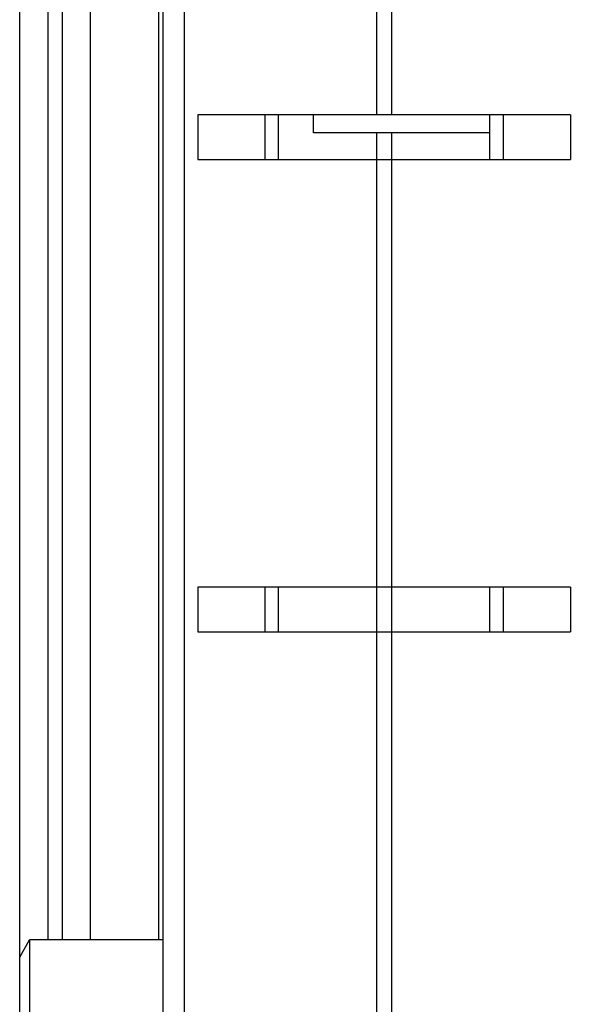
# Model space of a CAD drawing. Header units: inches. Extents: x 0 to 22, y 0 to 17.
# Tile 101 of 114: x 17.669 to 17.906, y 10.491 to 10.91. Entities that reach past the tile are written whole.
import ezdxf

# ---------------------------------------------------------------- set-up
doc = ezdxf.new("R2010")
doc.units = ezdxf.units.IN
doc.header["$LTSCALE"] = 1.21
doc.header["$MEASUREMENT"] = 0
doc.layers.get('0').update_dxf_attribs({"linetype": 'CONTINUOUS'})
doc.layers.add('DIMENSIONS', color=7, linetype='CONTINUOUS')
doc.styles.get("Standard").update_dxf_attribs({"font": 'txt', "width": 0.8})
doc.dimstyles.new('DIMSTYLE_2', dxfattribs={"dimtxt": 0.125, "dimasz": 0.18, "dimexe": 0.125, "dimexo": 0.0625, "dimgap": 0.0625, "dimtad": 0, "dimtih": 1, "dimtoh": 1, "dimzin": 4, "dimdsep": 46, "dimtxsty": 'STANDARD', "dimblk": '_FILLED', "dimblk1": '_FILLED', "dimblk2": '_FILLED', "dimcen": 0.09, "dimadec": 0, "dimazin": 0, "dimtp": 0.01, "dimtm": 0.01, "dimtfac": 1, "dimtofl": 0, "dimtmove": 0, "dimatfit": 3, "dimldrblk": '_FILLED', "dimfxl": 1, "dimtolj": 1, "dimtzin": 4, "dimarcsym": 0})

# ---------------------------------------------------------------- blocks, each defined once
blk = doc.blocks.new('_FILLED')
at = {"color": 0, "linetype": 'BYBLOCK'}
blk.add_solid([(0, 0), (-1, 0.1736), (-1, -0.1736)], dxfattribs=at)
blk = doc.blocks.new('*D47')
at = {"layer": 'DIMENSIONS', "color": 2, "linetype": 'CONTINUOUS'}
for p, q in [((17.82657, 12.29508), (19.49747, 12.29508)), ((19.37247, 12.29508), (19.37247, 9.88762)), ((19.37247, 7.23017), (19.37247, 9.63762)), ((17.82957, 7.23017), (19.49747, 7.23017))]:
    blk.add_line(p, q, dxfattribs=at)
at = {"layer": 'DIMENSIONS', "color": 2, "linetype": 'CONTINUOUS', "xscale": 0.18, "yscale": 0.18, "zscale": 0.18}
for p, rotation in [((19.37247, 12.29508), 90), ((19.37247, 7.23017), 270)]:
    blk.add_blockref('_FILLED', p, dxfattribs=dict(at, rotation=rotation))
at = {"layer": 'DIMENSIONS', "color": 2, "linetype": 'CONTINUOUS', "insert": (19.37247, 9.82512), "char_height": 0.125, "width": 1.225, "attachment_point": 2, "line_spacing_factor": 0.9}
blk.add_mtext('5.06{\\Ftxt.shx;\\W1.000000;\\H0.125000; }[128.6]', dxfattribs=at)

msp = doc.modelspace()

# ---------------------------------------------------------------- linework, layer by layer
at = {"color": 7, "linetype": 'CONTINUOUS'}
for p, q in [((17.66907, 7.84917), (17.66907, 12.29508)), ((17.73007, 7.85508), (17.73007, 11.89508)), ((17.69907, 10.93643), (17.69907, 10.51843)), ((17.74482, 10.86933), (17.74482, 10.85033)), ((17.90332, 10.86933), (17.74482, 10.86933)), ((17.77352, 10.85033), (17.77352, 10.86933)), ((17.77907, 10.85033), (17.77907, 10.86933)), ((17.79407, 10.86158), (17.79407, 10.86933)), ((17.86907, 10.85033), (17.86907, 10.86933)), ((17.87462, 10.86933), (17.87462, 10.85033)), ((17.90332, 10.86933), (17.90332, 10.85033)), ((17.86907, 10.86158), (17.79407, 10.86158)), ((17.74482, 10.85033), (17.90332, 10.85033)), ((17.74482, 10.66838), (17.74482, 10.64938)), ((17.90332, 10.66838), (17.74482, 10.66838)), ((17.77352, 10.64938), (17.77352, 10.66838)), ((17.77907, 10.64938), (17.77907, 10.66838)), ((17.86907, 10.64938), (17.86907, 10.66838)), ((17.87462, 10.66838), (17.87462, 10.64938)), ((17.90332, 10.66838), (17.90332, 10.64938)), ((17.74482, 10.64938), (17.90332, 10.64938)), ((17.66907, 10.51109), (17.67331, 10.51843)), ((17.67331, 10.51843), (17.67331, 10.27443)), ((17.73007, 10.51843), (17.67331, 10.51843))]:
    msp.add_line(p, q, dxfattribs=at)
at = {"color": 9, "linetype": 'CONTINUOUS'}
for p, q in [((17.73902, 11.89508), (17.73902, 7.85508)), ((17.82093, 10.86933), (17.82093, 11.05128)), ((17.8272, 11.05128), (17.8272, 10.86933)), ((17.68107, 10.93643), (17.68107, 10.51843)), ((17.68707, 10.93643), (17.68707, 10.51843)), ((17.72827, 10.51843), (17.72827, 10.93643)), ((17.82093, 10.46743), (17.82093, 10.86158)), ((17.8272, 10.86158), (17.8272, 10.46743))]:
    msp.add_line(p, q, dxfattribs=at)

# ---------------------------------------------------------------- dimensions: what is measured, and where the dimension line sits
at = {"layer": 'DIMENSIONS', "color": 2, "linetype": 'CONTINUOUS'}
dim = msp.add_linear_dim(base=(19.37247, 7.23017), p1=(17.76407, 12.29508), p2=(17.76707, 7.23017), angle=270, dimstyle='DIMSTYLE_2', dxfattribs=at)
dim.commit()
dim.dimension.update_dxf_attribs({"geometry": '*D47', "text_midpoint": (19.37247, 9.76262), "dimtype": 160})

doc.saveas('drawing.dxf')
